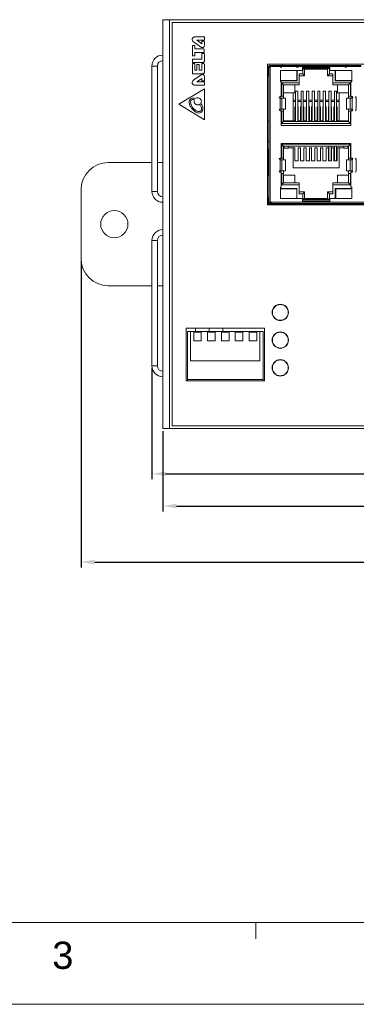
# Model space of a CAD drawing. Extents: x 1967 to 2561, y -57 to 363.
# Tile 4 of 22: x 2150 to 2211, y -57 to 124. Entities that reach past the tile are written whole.
import ezdxf
from ezdxf.enums import TextEntityAlignment as Align

# ---------------------------------------------------------------- set-up
doc = ezdxf.new("R2010")
doc.units = 0
doc.header["$LTSCALE"] = 15.367
doc.header["$MEASUREMENT"] = 0
doc.layers.get('0').update_dxf_attribs({"linetype": 'CONTINUOUS', "lineweight": 5})
doc.layers.get('Defpoints').update_dxf_attribs({"linetype": 'CONTINUOUS', "lineweight": 5})
for name, color, linetype, lineweight in [('02___PRT_ALL_AXES', 7, 'CONTINUOUS', 5), ('COVER-8P_DXF_CONTINUOU2160', 7, 'CONTINUOUS', 5), ('DIM', 4, 'CONTINUOUS', 5), ('LOGO-2_DXF_CONTINUOUS_LINE', 7, 'CONTINUOUS', 5), ('PANEL-8P_DXF_CONTINUOU2156', 7, 'CONTINUOUS', 5), ('PANEL-8P_DXF_CONTINUOU2157', 7, 'CONTINUOUS', 5), ('SNAP_2_DXF_CONTINUOUS_LINE', 7, 'CONTINUOUS', 5)]:
    doc.layers.add(name, color=color, linetype=linetype, lineweight=lineweight)
doc.styles.get("Standard").update_dxf_attribs({"font": 'txt.shx', "width": 0.7})
doc.styles.add('TEXTSTYLE_1', font='arial.ttf')
doc.dimstyles.get("Standard").update_dxf_attribs({"dimtxt": 3.157282, "dimasz": 1.5, "dimexe": 5.0292, "dimexo": 1.74625, "dimgap": 0.09, "dimtad": 0, "dimtih": 1, "dimtoh": 1, "dimdec": 4, "dimzin": 0, "dimdsep": 46, "dimtxsty": 'Standard', "dimcen": 2.5146, "dimadec": 0, "dimazin": 0, "dimtfac": 1, "dimtdec": 4, "dimtofl": 0, "dimtmove": 0, "dimatfit": 3, "dimfxl": 0, "dimtolj": 1, "dimtzin": 0, "dimarcsym": 0})

# ---------------------------------------------------------------- blocks, each defined once
blk = doc.blocks.new('*D1')
at = {"layer": 'Defpoints', "color": 0}
for p in [(2302.93, 53.13), (2175.93, 48.83), (2302.93, 34.61)]:
    blk.add_point(p, dxfattribs=at)
at = {"layer": 'DIM', "color": 0, "linetype": 'ByBlock', "lineweight": -2}
for p, q in [((2302.93, 52.63), (2302.93, 33.61)), ((2175.93, 48.33), (2175.93, 33.61)), ((2178.43, 34.61), (2234.63, 34.61)), ((2300.43, 34.61), (2244.22, 34.61))]:
    blk.add_line(p, q, dxfattribs=at)
at = {"layer": 'DIM', "color": 0}
for points in [[(2178.43, 35.03), (2178.43, 34.2), (2175.93, 34.61)], [(2300.43, 35.03), (2300.43, 34.2), (2302.93, 34.61)]]:
    blk.add_solid(points, dxfattribs=at)
at = {"layer": 'DIM', "color": 0, "insert": (2239.43, 34.61), "char_height": 2.5, "attachment_point": 5}
blk.add_mtext('\\A1;127.00', dxfattribs=at)
blk = doc.blocks.new('*D2')
at = {"layer": 'Defpoints', "color": 0}
for p in [(2173.93, 60.33), (2293.93, 48.83), (2293.93, 40.52)]:
    blk.add_point(p, dxfattribs=at)
at = {"layer": 'DIM', "color": 0, "linetype": 'ByBlock', "lineweight": -2}
for p, q in [((2173.93, 59.83), (2173.93, 39.52)), ((2293.93, 48.33), (2293.93, 39.52)), ((2176.43, 40.52), (2229.28, 40.52)), ((2291.43, 40.52), (2238.57, 40.52))]:
    blk.add_line(p, q, dxfattribs=at)
at = {"layer": 'DIM', "color": 0}
for points in [[(2176.43, 40.94), (2176.43, 40.11), (2173.93, 40.52)], [(2291.43, 40.94), (2291.43, 40.11), (2293.93, 40.52)]]:
    blk.add_solid(points, dxfattribs=at)
at = {"layer": 'DIM', "color": 0, "insert": (2233.93, 40.52), "char_height": 2.5, "attachment_point": 5}
blk.add_mtext('\\A1;120.00', dxfattribs=at)
blk = doc.blocks.new('*D3')
at = {"layer": 'Defpoints', "color": 0}
for p in [(2306.23, 81.83), (2160.93, 80.03), (2306.23, 24.35)]:
    blk.add_point(p, dxfattribs=at)
at = {"layer": 'DIM', "color": 0, "linetype": 'ByBlock', "lineweight": -2}
for p, q in [((2306.23, 81.33), (2306.23, 23.35)), ((2160.93, 79.53), (2160.93, 23.35)), ((2163.43, 24.35), (2228.64, 24.35)), ((2303.73, 24.35), (2238.51, 24.35))]:
    blk.add_line(p, q, dxfattribs=at)
at = {"layer": 'DIM', "color": 0}
for points in [[(2163.43, 24.76), (2163.43, 23.93), (2160.93, 24.35)], [(2303.73, 24.76), (2303.73, 23.93), (2306.23, 24.35)]]:
    blk.add_solid(points, dxfattribs=at)
at = {"layer": 'DIM', "color": 0, "insert": (2233.58, 24.35), "char_height": 2.5, "attachment_point": 5}
blk.add_mtext('\\A1;145.30', dxfattribs=at)

msp = doc.modelspace()

# ---------------------------------------------------------------- linework, layer by layer
at = {"linetype": 'Continuous', "lineweight": 5}
for p, q in [((1981.511, -41.787), (2545.511, -41.787)), ((2193.011, -41.787), (2193.011, -44.787)), ((1966.511, -56.787), (2560.511, -56.787))]:
    msp.add_line(p, q, dxfattribs=at)
at = {"layer": '02___PRT_ALL_AXES', "color": 7, "linetype": 'Continuous'}
for p, q in [((2292.225, 123.332), (2177.625, 123.332)), ((2177.625, 123.332), (2177.625, 49.332)), ((2177.625, 49.332), (2292.225, 49.332))]:
    msp.add_line(p, q, dxfattribs=at)
msp.add_circle((2167.025, 86.332), 2.5, dxfattribs=at)
at = {"layer": 'COVER-8P_DXF_CONTINUOU2160', "color": 7, "linetype": 'Continuous'}
for p, q in [((2174.925, 115.332), (2173.925, 115.332)), ((2174.925, 92.332), (2174.925, 115.332)), ((2174.925, 92.332), (2173.925, 92.332)), ((2174.925, 83.332), (2173.925, 83.332)), ((2174.925, 60.332), (2174.925, 83.332)), ((2174.925, 60.332), (2173.925, 60.332))]:
    msp.add_line(p, q, dxfattribs=at)
at = {"layer": 'COVER-8P_DXF_CONTINUOU2160', "color": 3, "linetype": 'Continuous'}
for p, q in [((2173.925, 92.332), (2173.925, 115.332)), ((2173.925, 60.332), (2173.925, 83.332))]:
    msp.add_line(p, q, dxfattribs=at)
for centre, start, end in [((2175.925, 115.332), 90, 180), ((2175.925, 92.332), 180, 270), ((2175.925, 83.332), 90, 180), ((2175.925, 60.332), 180, 270)]:
    msp.add_arc(centre, 2, start, end, dxfattribs=at)
at = {"layer": 'COVER-8P_DXF_CONTINUOU2160', "color": 7, "linetype": 'Continuous'}
for centre, start, end in [((2175.925, 115.332), 90, 180), ((2175.925, 92.332), 180, 270), ((2175.925, 83.332), 90, 180), ((2175.925, 60.332), 180, 270)]:
    msp.add_arc(centre, 1, start, end, dxfattribs=at)
at = {"layer": 'LOGO-2_DXF_CONTINUOUS_LINE', "color": 7, "linetype": 'Continuous'}
for p, q in [((2183.514, 120.689), (2181.807, 120.689)), ((2183.086, 119.432), (2182.189, 120.055)), ((2182.189, 120.055), (2183.514, 120.055)), ((2183.086, 119.837), (2183.086, 119.432)), ((2183.514, 119.863), (2183.112, 119.863)), ((2183.54, 120.082), (2183.54, 120.662)), ((2183.54, 119.068), (2183.54, 119.837)), ((2181.352, 119.083), (2181.35, 117.21)), ((2181.78, 119.109), (2181.378, 119.109)), ((2181.807, 118.459), (2181.807, 119.083)), ((2183.415, 118.459), (2181.807, 118.459)), ((2181.809, 117.841), (2183.509, 117.841)), ((2181.809, 117.21), (2181.809, 117.841)), ((2182.861, 118.833), (2182.957, 118.765)), ((2183.086, 117.623), (2183.086, 116.588)), ((2183.423, 117.649), (2183.112, 117.649)), ((2183.535, 117.868), (2183.535, 118.346)), ((2183.54, 116.229), (2183.54, 117.547)), ((2181.35, 115.741), (2181.35, 113.941)), ((2181.351, 116.562), (2181.351, 115.992)), ((2181.376, 117.183), (2181.782, 117.183)), ((2181.786, 115.767), (2181.376, 115.767)), ((2183.086, 116.588), (2181.378, 116.588)), ((2181.378, 115.966), (2183.276, 115.966)), ((2181.813, 114.56), (2181.813, 115.741)), ((2182.576, 115.604), (2182.173, 115.604)), ((2183.081, 115.741), (2183.081, 114.556)), ((2183.44, 115.767), (2183.107, 115.767)), ((2183.54, 114.188), (2183.54, 115.648)), ((2181.376, 113.914), (2183.284, 113.914)), ((2182.147, 114.56), (2181.813, 114.56)), ((2182.147, 115.577), (2182.147, 114.56)), ((2182.603, 114.556), (2182.603, 115.577)), ((2183.081, 114.556), (2182.603, 114.556)), ((2182.53, 113.429), (2182.045, 113.086)), ((2182.188, 112.44), (2183.084, 113.064)), ((2183.512, 112.44), (2182.188, 112.44)), ((2182.956, 113.731), (2182.53, 113.429)), ((2183.084, 113.064), (2183.084, 112.658)), ((2183.111, 112.632), (2183.512, 112.632)), ((2183.539, 112.658), (2183.539, 113.428)), ((2183.539, 111.833), (2183.539, 112.414)), ((2183.54, 111.15), (2178.849, 108.31)), ((2181.806, 111.806), (2183.512, 111.806)), ((2183.54, 105.456), (2183.54, 111.15)), ((2181.007, 108.712), (2181.007, 108.707)), ((2182.888, 108.495), (2182.894, 108.487)), ((2178.849, 108.31), (2183.54, 105.456))]:
    msp.add_line(p, q, dxfattribs=at)
for points in [[(2181.807, 120.689), (2181.699, 120.677), (2181.591, 120.639), (2181.495, 120.579), (2181.418, 120.502), (2181.359, 120.407), (2181.321, 120.299), (2181.308, 120.191)], [(2181.308, 120.191), (2181.322, 120.075), (2181.362, 119.966), (2181.425, 119.87)], [(2181.425, 119.87), (2181.458, 119.834), (2181.496, 119.799), (2181.54, 119.766)], [(2181.54, 119.766), (2181.739, 119.626), (2182.246, 119.268)], [(2182.246, 119.268), (2182.521, 119.072), (2182.643, 118.986), (2182.861, 118.833)], [(2183.112, 119.863), (2183.102, 119.861), (2183.094, 119.856), (2183.088, 119.847), (2183.086, 119.837)], [(2183.54, 120.662), (2183.538, 120.673), (2183.532, 120.681), (2183.524, 120.687), (2183.514, 120.689)], [(2183.514, 120.055), (2183.524, 120.057), (2183.533, 120.063), (2183.538, 120.072), (2183.54, 120.082)], [(2183.54, 119.837), (2183.538, 119.847), (2183.533, 119.856), (2183.524, 119.861), (2183.514, 119.863)], [(2181.378, 119.109), (2181.369, 119.107), (2181.36, 119.101), (2181.354, 119.092), (2181.352, 119.083)], [(2181.799, 119.102), (2181.794, 119.106), (2181.787, 119.108), (2181.78, 119.109)], [(2181.807, 119.083), (2181.806, 119.09), (2181.803, 119.096), (2181.799, 119.102)], [(2182.957, 118.765), (2183.035, 118.722), (2183.122, 118.7), (2183.212, 118.7), (2183.3, 118.721), (2183.379, 118.762), (2183.445, 118.82), (2183.496, 118.895), (2183.529, 118.982), (2183.54, 119.068)], [(2183.112, 117.649), (2183.102, 117.647), (2183.093, 117.641), (2183.088, 117.633), (2183.086, 117.623)], [(2183.535, 118.346), (2183.529, 118.382), (2183.513, 118.413), (2183.488, 118.437), (2183.454, 118.453), (2183.415, 118.459)], [(2183.54, 117.547), (2183.534, 117.574), (2183.517, 117.6), (2183.491, 117.623), (2183.457, 117.641), (2183.423, 117.649)], [(2183.509, 117.841), (2183.519, 117.843), (2183.528, 117.849), (2183.533, 117.858), (2183.535, 117.868)], [(2181.35, 117.21), (2181.352, 117.2), (2181.357, 117.191), (2181.366, 117.185), (2181.376, 117.183)], [(2181.376, 115.767), (2181.366, 115.765), (2181.357, 115.759), (2181.352, 115.751), (2181.35, 115.741)], [(2181.378, 116.588), (2181.368, 116.586), (2181.359, 116.581), (2181.353, 116.572), (2181.351, 116.562)], [(2181.351, 115.992), (2181.353, 115.984), (2181.36, 115.974), (2181.369, 115.968), (2181.378, 115.966)], [(2181.782, 117.183), (2181.792, 117.185), (2181.801, 117.191), (2181.807, 117.2), (2181.809, 117.21)], [(2181.813, 115.741), (2181.811, 115.751), (2181.805, 115.759), (2181.796, 115.765), (2181.786, 115.767)], [(2182.173, 115.604), (2182.163, 115.602), (2182.155, 115.596), (2182.149, 115.588), (2182.147, 115.577)], [(2182.603, 115.577), (2182.601, 115.587), (2182.595, 115.596), (2182.586, 115.602), (2182.576, 115.604)], [(2183.107, 115.767), (2183.097, 115.765), (2183.089, 115.759), (2183.083, 115.751), (2183.081, 115.741)], [(2183.276, 115.966), (2183.349, 115.975), (2183.41, 115.999), (2183.461, 116.039), (2183.503, 116.095), (2183.531, 116.162), (2183.54, 116.229)], [(2183.456, 115.764), (2183.451, 115.765), (2183.446, 115.767), (2183.44, 115.767)], [(2183.54, 115.648), (2183.534, 115.682), (2183.515, 115.716), (2183.487, 115.745), (2183.456, 115.764)], [(2181.35, 113.941), (2181.352, 113.931), (2181.357, 113.922), (2181.366, 113.916), (2181.376, 113.914)], [(2183.539, 113.428), (2183.528, 113.513), (2183.495, 113.6), (2183.444, 113.675), (2183.378, 113.733), (2183.299, 113.774), (2183.211, 113.796), (2183.121, 113.795), (2183.034, 113.773), (2182.956, 113.731)], [(2183.284, 113.914), (2183.345, 113.923), (2183.403, 113.947), (2183.455, 113.989), (2183.501, 114.051), (2183.531, 114.121), (2183.54, 114.188)], [(2181.423, 112.625), (2181.356, 112.52), (2181.316, 112.401), (2181.308, 112.276), (2181.33, 112.153), (2181.383, 112.04), (2181.463, 111.942), (2181.564, 111.868), (2181.681, 111.822), (2181.806, 111.806)], [(2181.539, 112.731), (2181.498, 112.699), (2181.459, 112.664), (2181.423, 112.625)], [(2182.045, 113.086), (2181.789, 112.905), (2181.539, 112.731)], [(2183.084, 112.658), (2183.086, 112.648), (2183.092, 112.64), (2183.101, 112.634), (2183.111, 112.632)], [(2183.512, 112.632), (2183.523, 112.634), (2183.531, 112.64), (2183.537, 112.648), (2183.539, 112.658)], [(2183.539, 112.414), (2183.537, 112.424), (2183.531, 112.432), (2183.523, 112.438), (2183.512, 112.44)], [(2183.512, 111.806), (2183.522, 111.808), (2183.531, 111.814), (2183.537, 111.823), (2183.539, 111.833)], [(2180.758, 108.712), (2180.777, 108.9), (2180.829, 109.059), (2180.908, 109.19), (2181.011, 109.295), (2181.138, 109.375), (2181.289, 109.427), (2181.465, 109.446), (2181.666, 109.425), (2181.886, 109.355)], [(2182.601, 106.715), (2182.462, 106.721), (2182.309, 106.751), (2182.142, 106.809), (2181.963, 106.897), (2181.775, 107.018), (2181.605, 107.152), (2181.464, 107.281), (2181.347, 107.403), (2181.249, 107.518), (2181.166, 107.626), (2181.096, 107.728), (2181.036, 107.822), (2180.986, 107.911), (2180.943, 107.993), (2180.907, 108.07), (2180.877, 108.142), (2180.852, 108.209), (2180.831, 108.271), (2180.814, 108.328), (2180.8, 108.382), (2180.789, 108.431), (2180.78, 108.476), (2180.774, 108.519), (2180.768, 108.558), (2180.765, 108.594), (2180.762, 108.627), (2180.76, 108.658), (2180.759, 108.686), (2180.758, 108.712)], [(2181.137, 109.075), (2181.083, 109.008), (2181.041, 108.924), (2181.016, 108.825), (2181.007, 108.712)], [(2181.007, 108.707), (2181.03, 108.49), (2181.102, 108.248), (2181.226, 107.99), (2181.389, 107.742), (2181.558, 107.54), (2181.725, 107.375), (2181.889, 107.242), (2182.046, 107.137), (2182.195, 107.057), (2182.337, 107.001), (2182.469, 106.969), (2182.59, 106.963)], [(2181.729, 109.15), (2181.577, 109.189), (2181.439, 109.197), (2181.319, 109.179), (2181.217, 109.136), (2181.137, 109.075)], [(2182.713, 108.311), (2182.572, 108.234), (2182.418, 108.193), (2182.257, 108.19), (2182.101, 108.225), (2181.958, 108.297), (2181.835, 108.402), (2181.741, 108.533), (2181.681, 108.681), (2181.659, 108.84), (2181.675, 108.999), (2181.729, 109.15)], [(2181.886, 109.355), (2182.012, 109.443), (2182.154, 109.499), (2182.304, 109.521), (2182.457, 109.509), (2182.601, 109.463), (2182.732, 109.384), (2182.843, 109.277), (2182.925, 109.15), (2182.977, 109.006), (2182.994, 108.854)], [(2182.894, 108.487), (2183.062, 108.211), (2183.178, 107.947), (2183.243, 107.703), (2183.263, 107.484), (2183.244, 107.291), (2183.193, 107.129), (2183.113, 106.992), (2183.009, 106.879), (2182.883, 106.793), (2182.742, 106.737), (2182.601, 106.715)], [(2182.994, 108.854), (2182.982, 108.728), (2182.946, 108.607), (2182.888, 108.495)], [(2182.59, 106.963), (2182.685, 106.979), (2182.785, 107.024), (2182.875, 107.094), (2182.944, 107.187), (2182.992, 107.304), (2183.014, 107.447)], [(2183.014, 107.447), (2182.999, 107.659), (2182.942, 107.866), (2182.848, 108.084), (2182.713, 108.311)]]:
    msp.add_lwpolyline(points, dxfattribs=at)
at = {"layer": 'PANEL-8P_DXF_CONTINUOU2156', "color": 7, "linetype": 'Continuous'}
for p, q in [((2175.925, 123.832), (2293.925, 123.832)), ((2175.925, 123.832), (2175.925, 48.832)), ((2177.125, 123.832), (2177.125, 48.832)), ((2175.925, 48.832), (2293.925, 48.832))]:
    msp.add_line(p, q, dxfattribs=at)
at = {"layer": 'PANEL-8P_DXF_CONTINUOU2157', "color": 7, "linetype": 'Continuous'}
for p, q in [((2282.825, 115.682), (2195.145, 115.682)), ((2195.145, 115.682), (2195.145, 89.882)), ((2197.838, 115.682), (2197.785, 115.432)), ((2200.385, 115.432), (2200.332, 115.682)), ((2209.739, 115.682), (2209.685, 115.432)), ((2195.445, 115.082), (2195.245, 115.082)), ((2195.245, 115.082), (2195.245, 113.474)), ((2195.261, 115.184), (2195.28, 115.233)), ((2195.346, 115.327), (2195.38, 115.358)), ((2195.38, 115.358), (2195.422, 115.386)), ((2195.395, 115.032), (2195.595, 115.032)), ((2195.395, 115.032), (2195.395, 90.032)), ((2195.445, 115.082), (2195.445, 115.032)), ((2195.445, 115.075), (2195.595, 115.075)), ((2195.458, 115.13), (2195.512, 115.152)), ((2195.524, 115.157), (2195.49, 115.143)), ((2195.512, 115.152), (2195.595, 115.182)), ((2209.685, 115.432), (2195.595, 115.432)), ((2195.595, 90.032), (2195.595, 115.432)), ((2195.595, 115.232), (2197.385, 115.232)), ((2197.36, 115.332), (2197.36, 115.432)), ((2197.763, 115.232), (2197.376, 115.232)), ((2201.535, 114.532), (2197.505, 114.532)), ((2197.505, 114.532), (2197.505, 112.432)), ((2197.763, 115.232), (2200.407, 115.232)), ((2197.785, 115.432), (2200.385, 115.432)), ((2197.785, 115.432), (2197.788, 115.338)), ((2200.382, 115.338), (2200.385, 115.432)), ((2200.795, 115.232), (2200.407, 115.232)), ((2200.485, 112.682), (2200.485, 114.532)), ((2200.485, 113.982), (2200.555, 113.982)), ((2200.56, 112.632), (2200.56, 114.532)), ((2200.785, 115.232), (2209.285, 115.232)), ((2200.81, 115.432), (2200.81, 115.332)), ((2201.585, 113.882), (2200.935, 113.882)), ((2200.935, 111.882), (2200.935, 113.882)), ((2201.535, 114.532), (2201.535, 115.232)), ((2201.535, 115.032), (2206.535, 115.032)), ((2201.935, 114.732), (2201.585, 114.932)), ((2206.485, 114.932), (2201.585, 114.932)), ((2201.585, 114.932), (2201.585, 113.882)), ((2201.585, 113.882), (2201.935, 113.532)), ((2206.135, 114.732), (2201.935, 114.732)), ((2201.935, 114.732), (2201.935, 113.532)), ((2206.135, 114.732), (2206.485, 114.932)), ((2206.135, 113.532), (2206.135, 114.732)), ((2206.135, 113.532), (2206.485, 113.882)), ((2206.485, 113.882), (2206.485, 114.932)), ((2207.135, 113.882), (2206.485, 113.882)), ((2206.535, 115.232), (2206.535, 114.532)), ((2210.565, 114.532), (2206.535, 114.532)), ((2207.135, 111.882), (2207.135, 113.882)), ((2207.51, 114.532), (2207.51, 112.632)), ((2207.515, 113.982), (2207.585, 113.982)), ((2207.585, 114.532), (2207.585, 112.682)), ((2209.26, 115.332), (2209.26, 115.432)), ((2209.663, 115.232), (2209.276, 115.232)), ((2209.663, 115.232), (2212.307, 115.232)), ((2209.685, 115.432), (2209.688, 115.338)), ((2209.685, 115.432), (2212.285, 115.432)), ((2210.565, 112.432), (2210.565, 114.532)), ((2195.245, 113.474), (2195.395, 113.474)), ((2197.505, 112.682), (2200.485, 112.682)), ((2197.505, 112.632), (2200.56, 112.632)), ((2197.505, 112.432), (2197.635, 112.432)), ((2197.635, 112.432), (2197.635, 109.732)), ((2198.085, 111.882), (2197.735, 112.232)), ((2200.935, 112.232), (2197.735, 112.232)), ((2197.735, 112.232), (2197.735, 109.782)), ((2198.615, 112.682), (2198.665, 112.632)), ((2198.665, 112.632), (2198.665, 112.682)), ((2198.785, 112.632), (2198.785, 112.682)), ((2199.085, 112.682), (2199.085, 112.632)), ((2199.205, 112.682), (2199.205, 112.632)), ((2199.255, 112.682), (2199.205, 112.632)), ((2200.555, 113.282), (2200.485, 113.282)), ((2201.935, 113.532), (2200.935, 113.532)), ((2207.135, 113.532), (2206.135, 113.532)), ((2210.335, 112.232), (2207.135, 112.232)), ((2207.51, 112.632), (2210.565, 112.632)), ((2207.585, 113.282), (2207.515, 113.282)), ((2207.585, 112.682), (2210.565, 112.682)), ((2208.665, 112.632), (2208.665, 112.682)), ((2208.785, 112.632), (2208.785, 112.682)), ((2209.085, 112.682), (2209.085, 112.632)), ((2209.205, 112.682), (2209.205, 112.632)), ((2209.405, 112.682), (2209.405, 112.632)), ((2209.455, 112.682), (2209.405, 112.632)), ((2209.985, 111.882), (2210.335, 112.232)), ((2210.335, 109.782), (2210.335, 112.232)), ((2210.565, 112.432), (2210.435, 112.432)), ((2210.435, 112.432), (2210.435, 109.732)), ((2200.935, 111.882), (2198.085, 111.882)), ((2198.085, 109.432), (2198.085, 111.882)), ((2198.085, 110.432), (2200.135, 110.432)), ((2199.805, 110.432), (2199.805, 105.282)), ((2200.135, 111.882), (2200.135, 110.432)), ((2200.67, 110.744), (2200.25, 110.744)), ((2200.25, 110.744), (2200.25, 105.132)), ((2200.67, 105.132), (2200.67, 110.744)), ((2201.69, 110.744), (2201.27, 110.744)), ((2201.27, 110.744), (2201.27, 105.132)), ((2201.69, 105.132), (2201.69, 110.744)), ((2202.71, 110.744), (2202.29, 110.744)), ((2202.29, 110.744), (2202.29, 105.132)), ((2202.71, 105.132), (2202.71, 110.744)), ((2203.73, 110.744), (2203.31, 110.744)), ((2203.31, 110.744), (2203.31, 105.132)), ((2203.73, 105.132), (2203.73, 110.744)), ((2204.75, 110.744), (2204.33, 110.744)), ((2204.33, 110.744), (2204.33, 105.132)), ((2204.75, 105.132), (2204.75, 110.744)), ((2205.77, 110.744), (2205.35, 110.744)), ((2205.35, 110.744), (2205.35, 105.132)), ((2205.77, 105.132), (2205.77, 110.744)), ((2206.79, 110.744), (2206.37, 110.744)), ((2206.37, 110.744), (2206.37, 105.132)), ((2206.79, 105.132), (2206.79, 110.744)), ((2209.985, 111.882), (2207.135, 111.882)), ((2207.81, 110.744), (2207.39, 110.744)), ((2207.39, 110.744), (2207.39, 105.132)), ((2207.81, 105.132), (2207.81, 110.744)), ((2207.935, 111.882), (2207.935, 110.432)), ((2207.935, 110.432), (2209.985, 110.432)), ((2208.265, 105.282), (2208.265, 110.432)), ((2209.985, 111.882), (2209.985, 109.432)), ((2197.635, 109.732), (2197.435, 109.732)), ((2198.455, 109.432), (2197.435, 109.432)), ((2197.435, 109.432), (2197.435, 107.432)), ((2197.585, 109.732), (2197.585, 109.432)), ((2198.085, 109.782), (2197.635, 109.782)), ((2197.777, 107.432), (2197.777, 109.432)), ((2198.447, 109.432), (2198.447, 107.432)), ((2198.455, 107.432), (2198.455, 109.432)), ((2200.25, 109.082), (2199.805, 109.082)), ((2200.25, 108.803), (2199.805, 108.803)), ((2201.27, 109.082), (2200.67, 109.082)), ((2201.27, 108.803), (2200.67, 108.803)), ((2202.29, 109.082), (2201.69, 109.082)), ((2202.29, 108.803), (2201.69, 108.803)), ((2203.31, 109.082), (2202.71, 109.082)), ((2203.31, 108.803), (2202.71, 108.803)), ((2204.33, 109.082), (2203.73, 109.082)), ((2204.33, 108.803), (2203.73, 108.803)), ((2205.35, 109.082), (2204.75, 109.082)), ((2205.35, 108.803), (2204.75, 108.803)), ((2206.37, 109.082), (2205.77, 109.082)), ((2206.37, 108.803), (2205.77, 108.803)), ((2207.39, 109.082), (2206.79, 109.082)), ((2207.39, 108.803), (2206.79, 108.803)), ((2208.265, 109.082), (2207.81, 109.082)), ((2208.265, 108.803), (2207.81, 108.803)), ((2210.635, 109.432), (2209.615, 109.432)), ((2209.615, 109.432), (2209.615, 107.432)), ((2209.624, 107.432), (2209.624, 109.432)), ((2210.435, 109.782), (2209.985, 109.782)), ((2210.294, 109.432), (2210.294, 107.432)), ((2210.435, 109.732), (2210.635, 109.732)), ((2210.485, 109.432), (2210.485, 109.732)), ((2210.635, 107.432), (2210.635, 109.432)), ((2211.415, 109.432), (2211.415, 107.432)), ((2197.435, 107.432), (2198.455, 107.432)), ((2197.435, 107.132), (2197.635, 107.132)), ((2197.585, 107.432), (2197.585, 107.132)), ((2197.635, 107.132), (2197.635, 104.432)), ((2198.085, 107.082), (2197.635, 107.082)), ((2197.735, 107.082), (2197.735, 104.782)), ((2198.085, 105.132), (2198.085, 107.432)), ((2200.165, 107.825), (2200.25, 107.825)), ((2200.165, 107.825), (2200.165, 105.282)), ((2200.165, 106.952), (2200.23, 106.952)), ((2200.23, 106.952), (2200.23, 106.382)), ((2200.67, 107.825), (2200.765, 107.825)), ((2200.67, 106.952), (2200.73, 106.952)), ((2200.73, 106.952), (2200.73, 106.382)), ((2200.765, 105.282), (2200.765, 107.825)), ((2201.185, 107.825), (2201.27, 107.825)), ((2201.185, 107.825), (2201.185, 105.282)), ((2201.69, 107.825), (2201.785, 107.825)), ((2201.785, 105.282), (2201.785, 107.825)), ((2202.205, 107.825), (2202.29, 107.825)), ((2202.205, 107.825), (2202.205, 105.282)), ((2202.71, 107.825), (2202.805, 107.825)), ((2202.805, 105.282), (2202.805, 107.825)), ((2203.225, 107.825), (2203.31, 107.825)), ((2203.225, 107.825), (2203.225, 105.282)), ((2203.73, 107.825), (2203.825, 107.825)), ((2203.825, 105.282), (2203.825, 107.825)), ((2204.245, 107.825), (2204.33, 107.825)), ((2204.245, 107.825), (2204.245, 105.282)), ((2204.75, 107.825), (2204.845, 107.825)), ((2204.845, 105.282), (2204.845, 107.825)), ((2205.265, 107.825), (2205.35, 107.825)), ((2205.265, 107.825), (2205.265, 105.282)), ((2205.77, 107.825), (2205.865, 107.825)), ((2205.865, 105.282), (2205.865, 107.825)), ((2206.285, 107.825), (2206.37, 107.825)), ((2206.285, 107.825), (2206.285, 105.282)), ((2206.79, 107.825), (2206.885, 107.825)), ((2206.885, 105.282), (2206.885, 107.825)), ((2207.39, 107.825), (2207.305, 107.825)), ((2207.305, 107.825), (2207.305, 105.282)), ((2207.39, 106.952), (2207.34, 106.952)), ((2207.34, 106.952), (2207.34, 106.382)), ((2207.905, 107.825), (2207.81, 107.825)), ((2207.84, 106.952), (2207.905, 106.952)), ((2207.84, 106.382), (2207.84, 106.952)), ((2207.905, 105.282), (2207.905, 107.825)), ((2209.615, 107.432), (2210.635, 107.432)), ((2209.985, 107.432), (2209.985, 105.132)), ((2210.435, 107.082), (2209.985, 107.082)), ((2210.335, 104.782), (2210.335, 107.082)), ((2210.635, 107.132), (2210.435, 107.132)), ((2210.435, 107.132), (2210.435, 104.432)), ((2210.485, 107.132), (2210.485, 107.432)), ((2198.085, 105.132), (2197.735, 104.782)), ((2197.735, 104.782), (2210.335, 104.782)), ((2198.085, 105.175), (2198.115, 105.175)), ((2198.085, 105.132), (2209.985, 105.132)), ((2198.115, 105.282), (2200.165, 105.282)), ((2198.115, 105.132), (2198.115, 105.282)), ((2198.19, 105.132), (2198.19, 105.282)), ((2198.215, 105.132), (2198.215, 105.282)), ((2198.23, 105.282), (2198.23, 105.132)), ((2199.23, 105.132), (2199.23, 105.282)), ((2199.395, 105.132), (2199.395, 105.282)), ((2200.25, 106.382), (2200.165, 106.382)), ((2200.765, 106.382), (2200.67, 106.382)), ((2200.765, 105.282), (2201.185, 105.282)), ((2201.27, 106.382), (2201.185, 106.382)), ((2201.785, 106.382), (2201.69, 106.382)), ((2201.785, 105.282), (2202.205, 105.282)), ((2202.29, 106.382), (2202.205, 106.382)), ((2202.805, 106.382), (2202.71, 106.382)), ((2202.805, 105.282), (2203.225, 105.282)), ((2203.31, 106.382), (2203.225, 106.382)), ((2203.825, 106.382), (2203.73, 106.382)), ((2203.825, 105.282), (2204.245, 105.282)), ((2204.33, 106.382), (2204.245, 106.382)), ((2204.845, 106.382), (2204.75, 106.382)), ((2204.845, 105.282), (2205.265, 105.282)), ((2205.35, 106.382), (2205.265, 106.382)), ((2205.865, 106.382), (2205.77, 106.382)), ((2205.865, 105.282), (2206.285, 105.282)), ((2206.37, 106.382), (2206.285, 106.382)), ((2206.885, 106.382), (2206.79, 106.382)), ((2206.885, 105.282), (2207.305, 105.282)), ((2207.39, 106.382), (2207.305, 106.382)), ((2207.905, 106.382), (2207.81, 106.382)), ((2207.905, 105.282), (2209.955, 105.282)), ((2208.675, 105.282), (2208.675, 105.132)), ((2208.83, 105.282), (2208.83, 105.132)), ((2209.83, 105.132), (2209.83, 105.282)), ((2209.855, 105.132), (2209.855, 105.282)), ((2209.88, 105.132), (2209.88, 105.282)), ((2209.955, 105.282), (2209.955, 105.132)), ((2209.955, 105.175), (2209.985, 105.175)), ((2209.985, 105.132), (2210.335, 104.782)), ((2210.435, 104.432), (2197.635, 104.432)), ((2195.395, 100.132), (2195.323, 100.132)), ((2195.323, 100.132), (2195.323, 95.132)), ((2197.635, 101.132), (2210.435, 101.132)), ((2197.635, 101.132), (2197.635, 98.432)), ((2198.085, 100.632), (2197.735, 100.982)), ((2210.335, 100.982), (2197.735, 100.982)), ((2197.735, 100.982), (2197.735, 98.432)), ((2209.985, 100.632), (2198.085, 100.632)), ((2198.085, 100.632), (2198.085, 98.132)), ((2198.115, 100.332), (2198.115, 100.632)), ((2198.185, 100.332), (2198.115, 100.332)), ((2198.185, 100.252), (2198.185, 100.632)), ((2198.935, 100.252), (2198.185, 100.252)), ((2198.935, 100.252), (2198.935, 100.632)), ((2200.165, 100.332), (2198.935, 100.332)), ((2199.805, 100.332), (2199.805, 96.682)), ((2200.165, 100.332), (2200.165, 97.938)), ((2201.185, 100.332), (2200.765, 100.332)), ((2200.765, 97.938), (2200.765, 100.332)), ((2201.185, 100.332), (2201.185, 97.938)), ((2202.205, 100.332), (2201.785, 100.332)), ((2201.785, 97.938), (2201.785, 100.332)), ((2202.205, 100.332), (2202.205, 97.938)), ((2203.225, 100.332), (2202.805, 100.332)), ((2202.805, 97.938), (2202.805, 100.332)), ((2203.225, 100.332), (2203.225, 97.938)), ((2204.245, 100.332), (2203.825, 100.332)), ((2203.825, 97.938), (2203.825, 100.332)), ((2204.245, 100.332), (2204.245, 97.938)), ((2205.265, 100.332), (2204.845, 100.332)), ((2204.845, 97.938), (2204.845, 100.332)), ((2205.265, 100.332), (2205.265, 97.938)), ((2206.285, 100.332), (2205.865, 100.332)), ((2205.865, 97.938), (2205.865, 100.332)), ((2206.285, 100.332), (2206.285, 97.938)), ((2206.38, 100.632), (2206.38, 97.938)), ((2206.8, 97.938), (2206.8, 100.632)), ((2207.305, 100.332), (2206.885, 100.332)), ((2206.885, 97.938), (2206.885, 100.332)), ((2207.305, 100.332), (2207.305, 97.938)), ((2207.401, 100.632), (2207.401, 97.938)), ((2207.799, 97.938), (2207.799, 100.632)), ((2209.135, 100.332), (2207.905, 100.332)), ((2207.905, 97.938), (2207.905, 100.332)), ((2208.265, 96.682), (2208.265, 100.332)), ((2209.135, 100.632), (2209.135, 100.252)), ((2209.135, 100.252), (2209.885, 100.252)), ((2209.885, 100.252), (2209.885, 100.632)), ((2209.955, 100.332), (2209.885, 100.332)), ((2209.955, 100.632), (2209.955, 100.332)), ((2210.335, 100.982), (2209.985, 100.632)), ((2209.985, 98.132), (2209.985, 100.632)), ((2210.335, 98.432), (2210.335, 100.982)), ((2210.435, 101.132), (2210.435, 98.432)), ((2197.635, 98.432), (2197.435, 98.432)), ((2198.455, 98.132), (2197.435, 98.132)), ((2197.435, 98.132), (2197.435, 96.132)), ((2197.585, 98.432), (2197.585, 98.132)), ((2198.085, 98.432), (2197.635, 98.432)), ((2197.777, 96.132), (2197.777, 98.132)), ((2198.447, 98.132), (2198.447, 96.132)), ((2198.455, 98.132), (2198.455, 96.132)), ((2200.765, 97.938), (2200.165, 97.938)), ((2201.785, 97.938), (2201.185, 97.938)), ((2202.805, 97.938), (2202.205, 97.938)), ((2203.825, 97.938), (2203.225, 97.938)), ((2204.845, 97.938), (2204.245, 97.938)), ((2205.865, 97.938), (2205.265, 97.938)), ((2206.885, 97.938), (2206.285, 97.938)), ((2207.905, 97.938), (2207.305, 97.938)), ((2210.635, 98.132), (2209.615, 98.132)), ((2209.615, 98.132), (2209.615, 96.132)), ((2209.624, 96.132), (2209.624, 98.132)), ((2210.435, 98.432), (2209.985, 98.432)), ((2210.294, 98.132), (2210.294, 96.132)), ((2210.435, 98.432), (2210.635, 98.432)), ((2210.485, 98.132), (2210.485, 98.432)), ((2210.635, 96.132), (2210.635, 98.132)), ((2211.415, 98.132), (2211.415, 96.132)), ((2197.435, 96.132), (2198.455, 96.132)), ((2197.435, 95.832), (2197.635, 95.832)), ((2197.585, 96.132), (2197.585, 95.832)), ((2197.635, 95.832), (2197.635, 93.132)), ((2198.085, 96.132), (2198.085, 93.882)), ((2199.805, 96.682), (2208.265, 96.682)), ((2209.615, 96.132), (2210.635, 96.132)), ((2209.985, 93.882), (2209.985, 96.132)), ((2210.635, 95.832), (2210.435, 95.832)), ((2210.435, 95.832), (2210.435, 93.132)), ((2210.485, 95.832), (2210.485, 96.132)), ((2195.395, 95.132), (2195.323, 95.132)), ((2198.085, 95.632), (2197.635, 95.632)), ((2197.735, 95.632), (2197.735, 93.532)), ((2198.085, 95.332), (2200.135, 95.332)), ((2200.135, 95.332), (2200.135, 93.882)), ((2207.935, 95.332), (2209.985, 95.332)), ((2207.935, 93.882), (2207.935, 95.332)), ((2210.435, 95.632), (2209.985, 95.632)), ((2210.335, 93.532), (2210.335, 95.632)), ((2197.635, 93.132), (2197.485, 93.132)), ((2197.485, 93.132), (2197.485, 91.032)), ((2200.51, 92.882), (2197.485, 92.882)), ((2197.485, 92.807), (2200.48, 92.807)), ((2197.735, 93.532), (2198.085, 93.882)), ((2197.735, 93.532), (2200.935, 93.532)), ((2198.085, 93.882), (2200.935, 93.882)), ((2200.48, 91.032), (2200.48, 92.807)), ((2200.48, 92.432), (2200.51, 92.432)), ((2200.51, 92.882), (2200.51, 91.032)), ((2200.935, 93.882), (2200.935, 91.882)), ((2200.935, 92.232), (2201.935, 92.232)), ((2201.935, 92.232), (2201.585, 91.882)), ((2201.935, 91.032), (2201.935, 92.232)), ((2206.485, 91.882), (2206.135, 92.232)), ((2207.135, 92.232), (2206.135, 92.232)), ((2206.135, 92.232), (2206.135, 91.032)), ((2207.135, 93.882), (2209.985, 93.882)), ((2207.135, 91.882), (2207.135, 93.882)), ((2207.135, 93.532), (2210.335, 93.532)), ((2210.585, 92.882), (2207.56, 92.882)), ((2207.56, 92.882), (2207.56, 91.032)), ((2207.56, 92.432), (2207.68, 92.432)), ((2207.68, 92.807), (2210.585, 92.807)), ((2207.68, 92.807), (2207.68, 91.032)), ((2210.335, 93.532), (2209.985, 93.882)), ((2210.435, 93.132), (2210.585, 93.132)), ((2210.585, 91.032), (2210.585, 93.132)), ((2195.195, 90.982), (2195.195, 90.032)), ((2195.195, 90.682), (2195.395, 90.682)), ((2282.575, 90.332), (2195.395, 90.332)), ((2195.685, 90.332), (2195.685, 90.032)), ((2195.845, 90.132), (2195.845, 90.332)), ((2197.485, 91.032), (2201.535, 91.032)), ((2200.935, 91.882), (2201.585, 91.882)), ((2201.535, 90.332), (2201.535, 91.032)), ((2206.535, 90.632), (2201.535, 90.632)), ((2201.535, 90.432), (2206.535, 90.432)), ((2201.585, 91.882), (2201.585, 90.832)), ((2201.585, 90.832), (2201.935, 91.032)), ((2201.585, 90.832), (2206.485, 90.832)), ((2201.935, 91.032), (2206.135, 91.032)), ((2201.935, 90.332), (2201.935, 90.432)), ((2206.135, 91.032), (2206.485, 90.832)), ((2206.135, 90.432), (2206.135, 90.332)), ((2206.485, 91.882), (2207.135, 91.882)), ((2206.485, 90.832), (2206.485, 91.882)), ((2206.535, 91.032), (2210.585, 91.032)), ((2206.535, 91.032), (2206.535, 90.332)), ((2195.145, 90.032), (2282.825, 90.032)), ((2195.145, 89.882), (2282.825, 89.882)), ((2195.845, 90.132), (2282.125, 90.132)), ((2197.285, 90.132), (2197.285, 90.032)), ((2197.785, 90.032), (2197.785, 90.132)), ((2199.825, 90.032), (2199.825, 90.132)), ((2200.325, 90.032), (2200.325, 90.132)), ((2201.435, 90.132), (2201.435, 90.032)), ((2201.935, 90.032), (2201.935, 90.132)), ((2206.135, 90.132), (2206.135, 90.032)), ((2206.635, 90.032), (2206.635, 90.132)), ((2207.71, 90.132), (2207.71, 90.032)), ((2208.21, 90.032), (2208.21, 90.132)), ((2210.035, 90.132), (2210.035, 90.032)), ((2194.555, 67.232), (2180.175, 67.232)), ((2180.175, 67.232), (2180.175, 57.582)), ((2181.925, 66.632), (2181.925, 67.232)), ((2184.425, 66.632), (2184.425, 67.232)), ((2186.925, 66.632), (2186.925, 67.232)), ((2194.555, 57.582), (2194.555, 67.232)), ((2180.425, 66.632), (2194.305, 66.632)), ((2180.425, 57.582), (2180.425, 66.632)), ((2181.015, 66.632), (2181.015, 61.232)), ((2182.985, 66.532), (2181.585, 66.532)), ((2181.585, 66.532), (2181.585, 64.932)), ((2182.985, 64.932), (2182.985, 66.532)), ((2185.525, 66.532), (2184.125, 66.532)), ((2184.125, 66.532), (2184.125, 64.932)), ((2185.525, 64.932), (2185.525, 66.532)), ((2188.065, 66.532), (2186.665, 66.532)), ((2186.665, 66.532), (2186.665, 64.932)), ((2188.065, 64.932), (2188.065, 66.532)), ((2190.605, 66.532), (2189.205, 66.532)), ((2189.205, 66.532), (2189.205, 64.932)), ((2190.605, 64.932), (2190.605, 66.532)), ((2191.745, 66.532), (2193.145, 66.532)), ((2191.745, 64.932), (2191.745, 66.532)), ((2193.145, 66.532), (2193.145, 64.932)), ((2193.715, 66.632), (2193.715, 61.232)), ((2194.305, 57.582), (2194.305, 66.632)), ((2181.585, 64.932), (2182.985, 64.932)), ((2184.125, 64.932), (2185.525, 64.932)), ((2186.665, 64.932), (2188.065, 64.932)), ((2189.205, 64.932), (2190.605, 64.932)), ((2193.145, 64.932), (2191.745, 64.932)), ((2181.015, 61.232), (2193.715, 61.232)), ((2180.425, 57.832), (2194.305, 57.832)), ((2180.175, 57.582), (2194.555, 57.582))]:
    msp.add_line(p, q, dxfattribs=at)
for points in [[(2195.245, 115.082), (2195.249, 115.133), (2195.261, 115.184)], [(2195.28, 115.233), (2195.295, 115.261), (2195.317, 115.294), (2195.346, 115.327)], [(2195.422, 115.386), (2195.471, 115.409), (2195.529, 115.425), (2195.576, 115.43)]]:
    msp.add_lwpolyline(points, dxfattribs=at)
for centre, radius in [((2197.465, 70.132), 1.5), ((2197.465, 70.132), 1.45), ((2197.465, 65.052), 1.5), ((2197.465, 65.052), 1.45), ((2197.465, 59.972), 1.5), ((2197.465, 59.972), 1.45)]:
    msp.add_circle(centre, radius, dxfattribs=at)
for centre, radius, start, end in [((2195.595, 115.082), 0.35, 90, 180), ((2195.595, 115.082), 0.15, 90, 180), ((2197.574, 115.332), 0.214, 180, 1.79218), ((2200.596, 115.332), 0.214, 178.20782, 360), ((2209.474, 115.332), 0.214, 180, 1.79218), ((2197.435, 109.582), 0.15, 90.00001, 269.99999), ((2210.635, 109.582), 0.15, 270, 90), ((2211.415, 109.582), 0.15, 90, 270), ((2197.435, 107.282), 0.15, 90.00001, 269.99999), ((2210.635, 107.282), 0.15, 270, 90), ((2211.415, 107.282), 0.15, 90, 270), ((2196.925, 103.332), 2.5, 128.13869, 135.78382), ((2196.925, 103.332), 2.5, 224.21618, 231.86131), ((2197.435, 98.282), 0.15, 90.00001, 269.99999), ((2210.635, 98.282), 0.15, 270, 90), ((2211.415, 98.282), 0.15, 90, 270), ((2197.435, 95.982), 0.15, 90.00001, 269.99999), ((2210.635, 95.982), 0.15, 270, 90), ((2211.415, 95.982), 0.15, 90, 270), ((2195.395, 90.982), 0.2, 90, 180)]:
    msp.add_arc(centre, radius, start, end, dxfattribs=at)
at = {"layer": 'SNAP_2_DXF_CONTINUOUS_LINE', "color": 7, "linetype": 'Continuous'}
for p, q in [((2173.925, 97.632), (2165.925, 97.632)), ((2175.925, 97.632), (2174.925, 97.632)), ((2160.925, 92.632), (2160.925, 80.032)), ((2165.925, 75.032), (2173.925, 75.032)), ((2174.925, 75.032), (2175.925, 75.032))]:
    msp.add_line(p, q, dxfattribs=at)
for centre, start, end in [((2165.925, 92.632), 90, 180), ((2165.925, 80.032), 180, 270)]:
    msp.add_arc(centre, 5, start, end, dxfattribs=at)

# ---------------------------------------------------------------- texts
at = {"linetype": 'Continuous', "lineweight": 5, "style": 'TEXTSTYLE_1'}
msp.add_text('3', height=5, dxfattribs=at).set_placement((2157.574, -50.292), align=Align.CENTER)

# ---------------------------------------------------------------- dimensions: what is measured, and where the dimension line sits
at = {"layer": 'DIM'}
for base, p1, p2, picture, middle in [((2306.225, 24.345), (2160.925, 80.032), (2306.225, 81.832), '*D3', (2233.575, 24.345)), ((2293.925, 40.525), (2173.925, 60.332), (2293.925, 48.832), '*D2', (2233.925, 40.525)), ((2302.925, 34.614), (2175.925, 48.832), (2302.925, 53.132), '*D1', (2239.425, 34.614))]:
    dim = msp.add_linear_dim(base=base, p1=p1, p2=p2, dimstyle='Standard', override={"dimtxt": 2.5, "dimasz": 2.5, "dimexe": 1, "dimexo": 0.5, "dimgap": 1, "dimtih": 0, "dimtoh": 0, "dimdec": 2, "dimcen": 10.701, "dimarcsym": 1}, dxfattribs=at)
    dim.commit()
    dim.dimension.update_dxf_attribs({"geometry": picture, "text_midpoint": middle})

doc.saveas('drawing.dxf')
